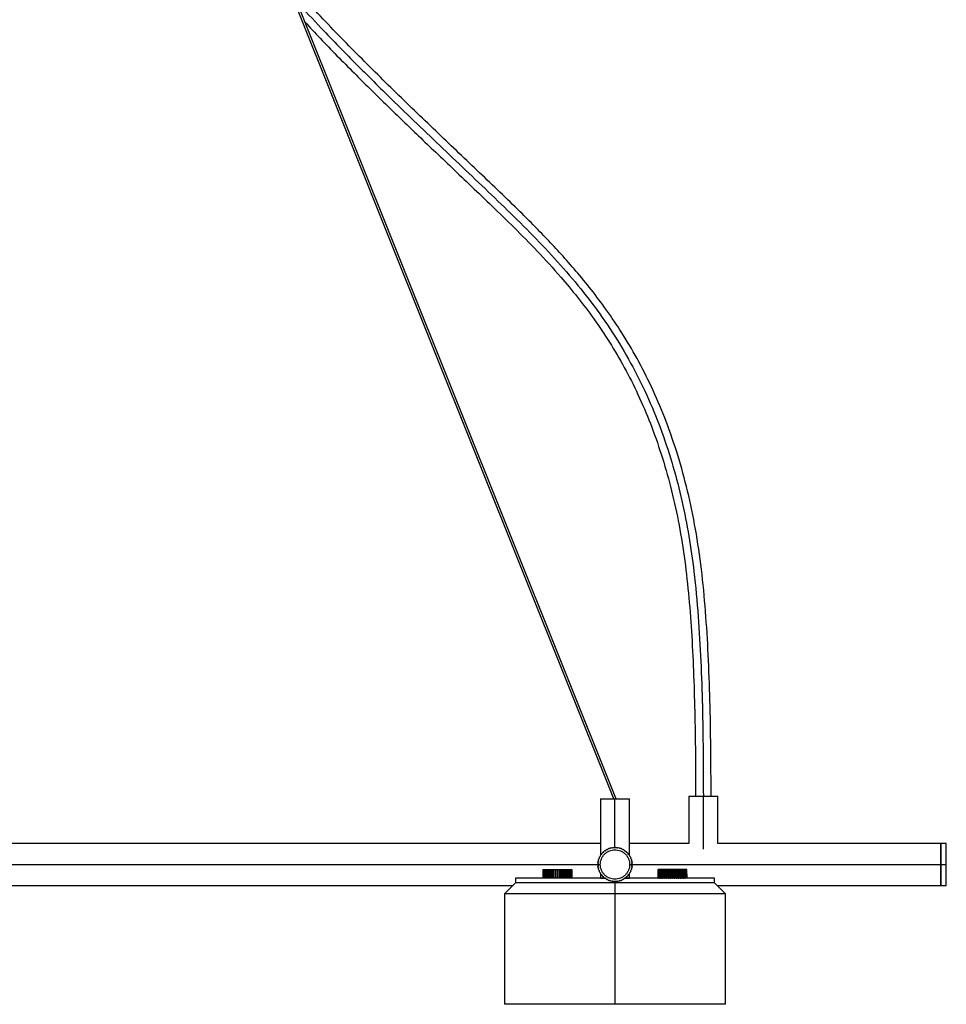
# Paper-space layout '_Inferior' of a CAD drawing. Header units: millimetres. Extents: x -1281 to -81, y -63 to 1129.
# Tile 3 of 5: x -500 to -81, y -63 to 382. Entities that reach past the tile are written whole.
import ezdxf

# ---------------------------------------------------------------- set-up
doc = ezdxf.new("R2010")
doc.units = ezdxf.units.MM

psp = doc.layouts.new('_Inferior')

# ---------------------------------------------------------------- linework, layer by layer
at = {"color": 7, "linetype": 'Continuous', "lineweight": 25}
for p, q in [((-231.54, 29.75), (-494, 684.31)), ((-230.54, 29.94), (-492.96, 684.4)), ((-237.5, 29.75), (-237.5, 4.22)), ((-231, 7.75), (-231, 29.75)), ((-224.5, 4.22), (-224.5, 29.75)), ((-197.5, 30.85), (-197.5, 9.5)), ((-191, 6.93), (-191, 30.85)), ((-184.5, 9.5), (-184.5, 30.85)), ((-237.5, 9.5), (-1124.5, 9.5)), ((-197.5, 9.5), (-224.5, 9.5)), ((-81, 9.5), (-184.5, 9.5)), ((-236.9, 4.83), (-237, 4.68)), ((-236.11, 5.72), (-236.4, 5.53)), ((-231, 7.75), (-231.18, 7.71)), ((-230.82, 7.71), (-231, 7.75)), ((-225.6, 5.53), (-225.89, 5.72)), ((-225, 4.68), (-225.1, 4.83)), ((-674.36, 0), (-237.64, 0)), ((-238.62, 0.69), (-238.67, 0.42)), ((-238.41, 1.79), (-238.44, 1.61)), ((-237.5, 3.92), (-237.62, 3.74)), ((-224.38, 3.74), (-224.5, 3.92)), ((-224.36, 0), (-81, 0)), ((-223.56, 1.61), (-223.59, 1.79)), ((-223.33, 0.42), (-223.38, 0.69)), ((-263.5, -4.25), (-263.5, -6.25)), ((-263.49, -4.25), (-263.49, -6.25)), ((-263.47, -4.25), (-263.49, -4.25)), ((-263.47, -6.25), (-263.47, -2.25)), ((-263.38, -2.25), (-263.38, -6.25)), ((-263.38, -2.25), (-263.29, -2.25)), ((-263.29, -6.25), (-263.29, -2.25)), ((-263.12, -2.25), (-263.12, -6.25)), ((-263.12, -2.25), (-262.98, -2.25)), ((-262.98, -6.25), (-262.98, -2.25)), ((-262.72, -2.25), (-262.72, -6.25)), ((-262.72, -2.25), (-262.54, -2.25)), ((-262.54, -6.25), (-262.54, -2.25)), ((-262.19, -2.25), (-262.19, -6.25)), ((-262.19, -2.25), (-261.97, -2.25)), ((-261.97, -6.25), (-261.97, -2.25)), ((-261.55, -2.25), (-261.55, -6.25)), ((-261.55, -2.25), (-261.29, -2.25)), ((-261.29, -6.25), (-261.29, -2.25)), ((-261.29, -6.25), (-261.29, -2.25)), ((-260.81, -2.25), (-260.51, -2.25)), ((-260.81, -2.25), (-260.81, -6.25)), ((-260.56, -6.25), (-260.56, -2.25)), ((-260.51, -6.25), (-260.51, -2.25)), ((-259.98, -2.25), (-259.65, -2.25)), ((-259.98, -2.25), (-259.98, -6.25)), ((-259.74, -6.25), (-259.74, -2.25)), ((-259.65, -6.25), (-259.65, -2.25)), ((-259.09, -2.25), (-258.74, -2.25)), ((-259.09, -2.25), (-259.09, -6.25)), ((-258.86, -6.25), (-258.86, -2.25)), ((-258.74, -6.25), (-258.74, -2.25)), ((-258.15, -2.25), (-257.79, -2.25)), ((-258.15, -2.25), (-258.15, -6.25)), ((-257.94, -6.25), (-257.94, -2.25)), ((-257.79, -6.25), (-257.79, -2.25)), ((-257.18, -2.25), (-256.82, -2.25)), ((-257.18, -2.25), (-257.18, -6.25)), ((-257, -6.25), (-257, -2.25)), ((-256.82, -6.25), (-256.82, -2.25)), ((-256.21, -2.25), (-256.21, -6.25)), ((-256.21, -2.25), (-255.85, -2.25)), ((-256.06, -6.25), (-256.06, -2.25)), ((-255.85, -6.25), (-255.85, -2.25)), ((-255.26, -2.25), (-255.26, -6.25)), ((-255.26, -2.25), (-254.91, -2.25)), ((-255.14, -6.25), (-255.14, -2.25)), ((-254.91, -6.25), (-254.91, -2.25)), ((-254.35, -2.25), (-254.35, -6.25)), ((-254.35, -2.25), (-254.02, -2.25)), ((-254.26, -6.25), (-254.26, -2.25)), ((-254.02, -6.25), (-254.02, -2.25)), ((-253.49, -2.25), (-253.49, -6.25)), ((-253.49, -2.25), (-253.19, -2.25)), ((-253.44, -6.25), (-253.44, -2.25)), ((-253.19, -6.25), (-253.19, -2.25)), ((-252.71, -2.25), (-252.71, -6.25)), ((-252.71, -6.25), (-252.71, -2.25)), ((-252.71, -2.25), (-252.45, -2.25)), ((-252.45, -6.25), (-252.45, -2.25)), ((-252.03, -2.25), (-252.03, -6.25)), ((-252.03, -2.25), (-251.81, -2.25)), ((-251.81, -6.25), (-251.81, -2.25)), ((-251.46, -2.25), (-251.46, -6.25)), ((-251.46, -2.25), (-251.28, -2.25)), ((-251.28, -6.25), (-251.28, -2.25)), ((-251.02, -2.25), (-251.02, -6.25)), ((-251.02, -2.25), (-250.88, -2.25)), ((-250.88, -6.25), (-250.88, -2.25)), ((-250.71, -2.25), (-250.71, -6.25)), ((-250.71, -2.25), (-250.62, -2.25)), ((-250.62, -6.25), (-250.62, -2.25)), ((-250.53, -2.25), (-250.53, -6.25)), ((-250.51, -4.25), (-250.53, -4.25)), ((-250.51, -6.25), (-250.51, -4.25)), ((-250.5, -6.25), (-250.5, -4.25)), ((-238.67, -0.42), (-238.62, -0.69)), ((-238.44, -1.61), (-238.41, -1.79)), ((-237.63, -3.74), (-237.5, -3.93)), ((-237.5, -4.22), (-237.5, -6.25)), ((-224.5, -3.93), (-224.37, -3.74)), ((-224.5, -6.25), (-224.5, -4.22)), ((-223.59, -1.79), (-223.56, -1.61)), ((-223.38, -0.69), (-223.33, -0.42)), ((-211.5, -4.25), (-211.5, -6.25)), ((-211.49, -4.25), (-211.47, -4.25)), ((-211.49, -6.25), (-211.49, -4.25)), ((-211.47, -2.25), (-211.47, -6.25)), ((-211.38, -6.25), (-211.38, -2.25)), ((-211.29, -2.25), (-211.38, -2.25)), ((-211.29, -2.25), (-211.29, -6.25)), ((-211.12, -6.25), (-211.12, -2.25)), ((-210.98, -2.25), (-211.12, -2.25)), ((-210.98, -2.25), (-210.98, -6.25)), ((-210.72, -6.25), (-210.72, -2.25)), ((-210.54, -2.25), (-210.72, -2.25)), ((-210.54, -2.25), (-210.54, -6.25)), ((-210.19, -6.25), (-210.19, -2.25)), ((-209.97, -2.25), (-210.19, -2.25)), ((-209.97, -2.25), (-209.97, -6.25)), ((-209.55, -6.25), (-209.55, -2.25)), ((-209.29, -2.25), (-209.55, -2.25)), ((-209.29, -2.25), (-209.29, -6.25)), ((-209.29, -6.25), (-209.29, -2.25)), ((-208.51, -2.25), (-208.81, -2.25)), ((-208.81, -6.25), (-208.81, -2.25)), ((-208.56, -6.25), (-208.56, -2.25)), ((-208.51, -2.25), (-208.51, -6.25)), ((-207.65, -2.25), (-207.98, -2.25)), ((-207.98, -6.25), (-207.98, -2.25)), ((-207.74, -6.25), (-207.74, -2.25)), ((-207.65, -2.25), (-207.65, -6.25)), ((-206.74, -2.25), (-207.09, -2.25)), ((-207.09, -6.25), (-207.09, -2.25)), ((-206.86, -6.25), (-206.86, -2.25)), ((-206.74, -2.25), (-206.74, -6.25)), ((-205.79, -2.25), (-206.15, -2.25)), ((-206.15, -6.25), (-206.15, -2.25)), ((-205.94, -6.25), (-205.94, -2.25)), ((-205.79, -2.25), (-205.79, -6.25)), ((-205.18, -6.25), (-205.18, -2.25)), ((-204.82, -2.25), (-205.18, -2.25)), ((-205, -6.25), (-205, -2.25)), ((-204.82, -2.25), (-204.82, -6.25)), ((-204.21, -6.25), (-204.21, -2.25)), ((-203.85, -2.25), (-204.21, -2.25)), ((-204.06, -6.25), (-204.06, -2.25)), ((-203.85, -2.25), (-203.85, -6.25)), ((-203.26, -6.25), (-203.26, -2.25)), ((-202.91, -2.25), (-203.26, -2.25)), ((-203.14, -6.25), (-203.14, -2.25)), ((-202.91, -2.25), (-202.91, -6.25)), ((-202.35, -6.25), (-202.35, -2.25)), ((-202.02, -2.25), (-202.35, -2.25)), ((-202.26, -6.25), (-202.26, -2.25)), ((-202.02, -2.25), (-202.02, -6.25)), ((-201.49, -6.25), (-201.49, -2.25)), ((-201.19, -2.25), (-201.49, -2.25)), ((-201.44, -6.25), (-201.44, -2.25)), ((-201.19, -2.25), (-201.19, -6.25)), ((-200.71, -6.25), (-200.71, -2.25)), ((-200.71, -6.25), (-200.71, -2.25)), ((-200.45, -2.25), (-200.71, -2.25)), ((-200.45, -2.25), (-200.45, -6.25)), ((-200.03, -6.25), (-200.03, -2.25)), ((-199.81, -2.25), (-200.03, -2.25)), ((-199.81, -2.25), (-199.81, -6.25)), ((-199.46, -6.25), (-199.46, -2.25)), ((-199.28, -2.25), (-199.46, -2.25)), ((-199.28, -2.25), (-199.28, -6.25)), ((-199.02, -6.25), (-199.02, -2.25)), ((-198.88, -2.25), (-199.02, -2.25)), ((-198.88, -2.25), (-198.88, -6.25)), ((-198.71, -6.25), (-198.71, -2.25)), ((-198.62, -2.25), (-198.71, -2.25)), ((-198.62, -2.25), (-198.62, -6.25)), ((-198.53, -6.25), (-198.53, -2.25)), ((-198.53, -4.25), (-198.51, -4.25)), ((-198.51, -4.25), (-198.51, -6.25)), ((-198.5, -4.25), (-198.5, -6.25)), ((-276, -8.25), (-281, -13.25)), ((-276, -6.25), (-276, -8.25)), ((-262.54, -6.25), (-262.72, -6.25)), ((-261.97, -6.25), (-262.19, -6.25)), ((-261.29, -6.25), (-261.55, -6.25)), ((-260.51, -6.25), (-260.81, -6.25)), ((-259.65, -6.25), (-259.98, -6.25)), ((-258.74, -6.25), (-259.09, -6.25)), ((-257.79, -6.25), (-258.15, -6.25)), ((-256.82, -6.25), (-257, -6.25)), ((-255.85, -6.25), (-256.21, -6.25)), ((-254.91, -6.25), (-255.26, -6.25)), ((-254.02, -6.25), (-254.35, -6.25)), ((-253.19, -6.25), (-253.49, -6.25)), ((-252.45, -6.25), (-252.71, -6.25)), ((-251.81, -6.25), (-252.03, -6.25)), ((-251.28, -6.25), (-251.46, -6.25)), ((-250.62, -6.25), (-250.71, -6.25)), ((-250.51, -6.25), (-250.53, -6.25)), ((-232.22, -7.52), (-232.04, -7.55)), ((-231.19, -7.72), (-231, -7.75)), ((-231, -7.75), (-230.81, -7.72)), ((-231, -7.75), (-231, -63.25)), ((-229.96, -7.55), (-229.78, -7.52)), ((-225.1, -4.84), (-224.99, -4.68)), ((-211.49, -6.25), (-211.47, -6.25)), ((-211.38, -6.25), (-211.29, -6.25)), ((-210.72, -6.25), (-210.54, -6.25)), ((-210.19, -6.25), (-209.97, -6.25)), ((-209.55, -6.25), (-209.29, -6.25)), ((-208.81, -6.25), (-208.51, -6.25)), ((-207.98, -6.25), (-207.65, -6.25)), ((-207.09, -6.25), (-206.74, -6.25)), ((-206.15, -6.25), (-205.79, -6.25)), ((-205.18, -6.25), (-205, -6.25)), ((-204.21, -6.25), (-203.85, -6.25)), ((-203.26, -6.25), (-202.91, -6.25)), ((-202.35, -6.25), (-202.02, -6.25)), ((-201.49, -6.25), (-201.19, -6.25)), ((-200.71, -6.25), (-200.45, -6.25)), ((-200.03, -6.25), (-199.81, -6.25)), ((-199.46, -6.25), (-199.28, -6.25)), ((-186, -8.25), (-186, -6.25)), ((-181, -13.25), (-186, -8.25)), ((-634.75, -9.5), (-277.25, -9.5)), ((-281, -13.25), (-281, -63.25)), ((-184.75, -9.5), (-81, -9.5)), ((-181, -63.25), (-181, -13.25))]:
    psp.add_line(p, q, dxfattribs=at)
for points, knots in [([(-187.5, 30.85), (-187.52, 38.21), (-187.56, 52.68), (-187.96, 73.99), (-188.69, 94.54), (-189.88, 114.33), (-191.69, 133.33), (-194.31, 151.49), (-197.91, 168.72), (-202.36, 184.95), (-207.56, 200.15), (-213.47, 214.25), (-219.95, 227.24), (-226.78, 238.95), (-233.76, 249.45), (-240.72, 258.84), (-247.62, 267.33), (-254.33, 275.01), (-260.88, 282.07), (-267.36, 288.75), (-277.75, 299.09), (-292.36, 313), (-311.16, 330.86), (-330.17, 349.11), (-349.17, 367.97), (-365.52, 384.78), (-375.16, 395.62), (-378.81, 399.72)], [0, 0, 0, 0, 0.050591, 0.099431, 0.146544, 0.191944, 0.235656, 0.277701, 0.318024, 0.356562, 0.393345, 0.428363, 0.461598, 0.493029, 0.521486, 0.548252, 0.57332, 0.59669, 0.618382, 0.639498, 0.660664, 0.719141, 0.778165, 0.838897, 0.90027, 0.962263, 1, 1, 1, 1]), ([(-375.01, 390.23), (-371.36, 386.25), (-362.4, 376.49), (-347.59, 361.44), (-332.57, 346.62), (-319.14, 333.67), (-307.42, 322.49), (-295.69, 311.33), (-283.96, 300.16), (-272.35, 288.87), (-261.05, 277.26), (-250.26, 265.17), (-240.17, 252.49), (-230.96, 239.16), (-222.76, 225.17), (-215.63, 210.62), (-209.59, 195.58), (-204.59, 180.16), (-200.53, 164.48), (-197.4, 148.58), (-194.97, 131.16), (-193.23, 112.26), (-192.07, 91.93), (-191.4, 71.58), (-191.05, 51.22), (-191.02, 37.64), (-191, 30.85)], [0, 0, 0, 0, 0.038178, 0.093709, 0.149243, 0.187422, 0.225599, 0.263776, 0.301956, 0.340133, 0.378308, 0.416484, 0.454656, 0.492825, 0.530996, 0.569167, 0.607337, 0.645507, 0.683679, 0.721854, 0.760029, 0.808019, 0.856013, 0.904011, 0.952003, 1, 1, 1, 1]), ([(-371.37, 381.16), (-369.08, 378.69), (-361.82, 370.86), (-351.94, 360.89), (-342.03, 351.02), (-334.94, 344.07), (-327.89, 337.24), (-320.65, 330.28), (-312.95, 322.92), (-304.67, 315.05), (-295.81, 306.61), (-286.4, 297.64), (-276.39, 287.92), (-265.93, 277.31), (-256.36, 266.84), (-247.84, 256.6), (-240.44, 246.79), (-233.31, 236.19), (-226.58, 224.77), (-220.38, 212.49), (-214.79, 199.38), (-209.88, 185.47), (-205.67, 170.79), (-202.19, 155.41), (-199.54, 139.33), (-197.63, 122.62), (-196.3, 105.31), (-195.41, 87.45), (-194.85, 69.04), (-194.55, 50.12), (-194.52, 37.33), (-194.5, 30.85)], [0, 0, 0, 0, 0.024432, 0.077703, 0.102076, 0.126139, 0.149892, 0.173493, 0.199106, 0.227413, 0.256567, 0.288094, 0.321933, 0.358052, 0.39644, 0.425079, 0.454861, 0.485798, 0.517913, 0.551219, 0.585739, 0.621491, 0.658485, 0.696701, 0.736159, 0.776923, 0.819002, 0.862369, 0.907002, 0.952878, 1, 1, 1, 1]), ([(-237.5, 29.75), (-237.5, 29.75), (-237.47, 29.75), (-237.32, 29.75), (-237.2, 29.75), (-236.89, 29.75), (-236.68, 29.75), (-236.2, 29.75), (-235.91, 29.75), (-235.28, 29.75), (-234.93, 29.75), (-234.19, 29.75), (-233.79, 29.75), (-232.99, 29.75), (-232.59, 29.75), (-231.78, 29.75), (-231.38, 29.75), (-231, 29.75)], [0, 0, 0, 0, 0.125, 0.125, 0.25, 0.25, 0.375, 0.375, 0.5, 0.5, 0.625, 0.625, 0.75, 0.75, 0.875, 0.875, 1, 1, 1, 1]), ([(-230.54, 29.94), (-230.54, 29.93), (-230.55, 29.91), (-230.65, 29.84), (-230.8, 29.77), (-230.95, 29.7), (-231.03, 29.67), (-231.06, 29.66)], [0, 0, 0, 0, 0.214372, 0.446407, 0.678442, 0.892814, 1, 1, 1, 1]), ([(-231, 29.75), (-230.62, 29.75), (-230.22, 29.75), (-229.41, 29.75), (-229.01, 29.75), (-228.21, 29.75), (-227.81, 29.75), (-227.07, 29.75), (-226.72, 29.75), (-226.09, 29.75), (-225.8, 29.75), (-225.32, 29.75), (-225.11, 29.75), (-224.8, 29.75), (-224.68, 29.75), (-224.53, 29.75), (-224.5, 29.75), (-224.5, 29.75)], [0, 0, 0, 0, 0.125, 0.125, 0.25, 0.25, 0.375, 0.375, 0.5, 0.5, 0.625, 0.625, 0.75, 0.75, 0.875, 0.875, 1, 1, 1, 1]), ([(-230.94, 29.84), (-230.91, 29.85), (-230.82, 29.89), (-230.68, 29.93), (-230.56, 29.95), (-230.55, 29.94), (-230.54, 29.94)], [0, 0, 0, 0, 0.136434, 0.431783, 0.727133, 1, 1, 1, 1]), ([(-197.5, 30.85), (-197.5, 30.85), (-197.47, 30.85), (-197.32, 30.85), (-197.2, 30.85), (-196.89, 30.85), (-196.68, 30.85), (-196.2, 30.85), (-195.91, 30.85), (-195.28, 30.85), (-194.93, 30.85), (-194.19, 30.85), (-193.79, 30.85), (-192.99, 30.85), (-192.59, 30.85), (-191.78, 30.85), (-191.38, 30.85), (-191, 30.85)], [0, 0, 0, 0, 0.125, 0.125, 0.25, 0.25, 0.375, 0.375, 0.5, 0.5, 0.625, 0.625, 0.75, 0.75, 0.875, 0.875, 1, 1, 1, 1]), ([(-191, 30.85), (-190.62, 30.85), (-190.22, 30.85), (-189.41, 30.85), (-189.01, 30.85), (-188.21, 30.85), (-187.81, 30.85), (-187.07, 30.85), (-186.72, 30.85), (-186.09, 30.85), (-185.8, 30.85), (-185.32, 30.85), (-185.11, 30.85), (-184.8, 30.85), (-184.68, 30.85), (-184.53, 30.85), (-184.5, 30.85), (-184.5, 30.85)], [0, 0, 0, 0, 0.125, 0.125, 0.25, 0.25, 0.375, 0.375, 0.5, 0.5, 0.625, 0.625, 0.75, 0.75, 0.875, 0.875, 1, 1, 1, 1]), ([(-83.5, 0), (-83.5, 0.56), (-83.5, 1.14), (-83.5, 2.32), (-83.5, 2.91), (-83.5, 4.08), (-83.5, 4.66), (-83.5, 5.74), (-83.5, 6.25), (-83.5, 7.18), (-83.5, 7.6), (-83.5, 8.31), (-83.5, 8.6), (-83.5, 9.06), (-83.5, 9.23), (-83.5, 9.45), (-83.5, 9.5), (-83.5, 9.5)], [0, 0, 0, 0, 0.125, 0.125, 0.25, 0.25, 0.375, 0.375, 0.5, 0.5, 0.625, 0.625, 0.75, 0.75, 0.875, 0.875, 1, 1, 1, 1]), ([(-83.5, 0), (-83.5, 0.56), (-83.5, 1.14), (-83.5, 2.32), (-83.5, 2.91), (-83.5, 4.08), (-83.5, 4.66), (-83.5, 5.74), (-83.5, 6.25), (-83.5, 7.18), (-83.5, 7.6), (-83.5, 8.31), (-83.5, 8.6), (-83.5, 9.06), (-83.5, 9.23), (-83.5, 9.45), (-83.5, 9.5), (-83.5, 9.5)], [0, 0, 0, 0, 0.125, 0.125, 0.25, 0.25, 0.375, 0.375, 0.5, 0.5, 0.625, 0.625, 0.75, 0.75, 0.875, 0.875, 1, 1, 1, 1]), ([(-83.5, 9.5), (-83.5, 9.5), (-83.5, 9.45), (-83.5, 9.23), (-83.5, 9.06), (-83.5, 8.6), (-83.5, 8.31), (-83.5, 7.6), (-83.5, 7.18), (-83.5, 6.25), (-83.5, 5.74), (-83.5, 4.66), (-83.5, 4.08), (-83.5, 2.91), (-83.5, 2.32), (-83.5, 1.14), (-83.5, 0.56), (-83.5, 0)], [0, 0, 0, 0, 0.125, 0.125, 0.25, 0.25, 0.375, 0.375, 0.5, 0.5, 0.625, 0.625, 0.75, 0.75, 0.875, 0.875, 1, 1, 1, 1]), ([(-81, 0), (-81, 0.56), (-81, 1.14), (-81, 2.32), (-81, 2.91), (-81, 4.08), (-81, 4.66), (-81, 5.74), (-81, 6.25), (-81, 7.18), (-81, 7.6), (-81, 8.31), (-81, 8.6), (-81, 9.06), (-81, 9.23), (-81, 9.45), (-81, 9.5), (-81, 9.5)], [0, 0, 0, 0, 0.125, 0.125, 0.25, 0.25, 0.375, 0.375, 0.5, 0.5, 0.625, 0.625, 0.75, 0.75, 0.875, 0.875, 1, 1, 1, 1]), ([(-81, 0), (-81, 0.56), (-81, 1.14), (-81, 2.32), (-81, 2.91), (-81, 4.08), (-81, 4.66), (-81, 5.74), (-81, 6.25), (-81, 7.18), (-81, 7.6), (-81, 8.31), (-81, 8.6), (-81, 9.06), (-81, 9.23), (-81, 9.45), (-81, 9.5), (-81, 9.5)], [0, 0, 0, 0, 0.125, 0.125, 0.25, 0.25, 0.375, 0.375, 0.5, 0.5, 0.625, 0.625, 0.75, 0.75, 0.875, 0.875, 1, 1, 1, 1]), ([(-237.64, 0), (-237.64, 0.39), (-237.61, 0.8), (-237.46, 1.62), (-237.34, 2.04), (-237.01, 2.85), (-236.81, 3.26), (-236.31, 4.01), (-236.02, 4.37), (-235.37, 5.02), (-235.01, 5.31), (-234.26, 5.81), (-233.85, 6.01), (-233.04, 6.34), (-232.62, 6.46), (-231.8, 6.61), (-231.39, 6.64), (-230.61, 6.64), (-230.2, 6.61), (-229.38, 6.46), (-228.96, 6.34), (-228.15, 6.01), (-227.74, 5.81), (-226.99, 5.31), (-226.63, 5.02), (-225.98, 4.37), (-225.69, 4.01), (-225.19, 3.26), (-224.99, 2.85), (-224.66, 2.04), (-224.54, 1.62), (-224.39, 0.8), (-224.36, 0.39), (-224.36, 0)], [0, 0, 0, 0, 0.0625, 0.0625, 0.125, 0.125, 0.1875, 0.1875, 0.25, 0.25, 0.3125, 0.3125, 0.375, 0.375, 0.4375, 0.4375, 0.5, 0.5, 0.5625, 0.5625, 0.625, 0.625, 0.6875, 0.6875, 0.75, 0.75, 0.8125, 0.8125, 0.875, 0.875, 0.9375, 0.9375, 1, 1, 1, 1]), ([(-233.14, 7.34), (-233.39, 7.32), (-233.86, 7.27), (-234.23, 6.98), (-234.41, 6.83)], [0, 0, 0, 0, 0.5185378, 1, 1, 1, 1]), ([(-227.59, 6.83), (-227.77, 6.98), (-228.14, 7.27), (-228.61, 7.32), (-228.86, 7.34)], [0, 0, 0, 0, 0.481462, 1, 1, 1, 1]), ([(-238.11, 2.99), (-238.15, 2.95), (-238.23, 2.85), (-238.24, 2.72), (-238.24, 2.65)], [0, 0, 0, 0, 0.450845, 1, 1, 1, 1]), ([(-224.36, 0), (-224.36, -0.39), (-224.39, -0.8), (-224.54, -1.62), (-224.66, -2.04), (-224.99, -2.85), (-225.19, -3.26), (-225.69, -4.01), (-225.98, -4.37), (-226.63, -5.02), (-226.99, -5.31), (-227.74, -5.81), (-228.15, -6.01), (-228.96, -6.34), (-229.38, -6.46), (-230.2, -6.61), (-230.61, -6.64), (-231.39, -6.64), (-231.8, -6.61), (-232.62, -6.46), (-233.04, -6.34), (-233.85, -6.01), (-234.26, -5.81), (-235.01, -5.31), (-235.37, -5.02), (-236.02, -4.37), (-236.31, -4.01), (-236.81, -3.26), (-237.01, -2.85), (-237.34, -2.04), (-237.46, -1.62), (-237.61, -0.8), (-237.64, -0.39), (-237.64, 0)], [0, 0, 0, 0, 0.0625, 0.0625, 0.125, 0.125, 0.1875, 0.1875, 0.25, 0.25, 0.3125, 0.3125, 0.375, 0.375, 0.4375, 0.4375, 0.5, 0.5, 0.5625, 0.5625, 0.625, 0.625, 0.6875, 0.6875, 0.75, 0.75, 0.8125, 0.8125, 0.875, 0.875, 0.9375, 0.9375, 1, 1, 1, 1]), ([(-223.76, 2.65), (-223.76, 2.72), (-223.77, 2.85), (-223.85, 2.95), (-223.89, 2.99)], [0, 0, 0, 0, 0.549155, 1, 1, 1, 1]), ([(-83.5, -9.5), (-83.5, -9.5), (-83.5, -9.45), (-83.5, -9.23), (-83.5, -9.06), (-83.5, -8.6), (-83.5, -8.31), (-83.5, -7.6), (-83.5, -7.18), (-83.5, -6.25), (-83.5, -5.74), (-83.5, -4.66), (-83.5, -4.08), (-83.5, -2.91), (-83.5, -2.32), (-83.5, -1.14), (-83.5, -0.56), (-83.5, 0)], [0, 0, 0, 0, 0.125, 0.125, 0.25, 0.25, 0.375, 0.375, 0.5, 0.5, 0.625, 0.625, 0.75, 0.75, 0.875, 0.875, 1, 1, 1, 1]), ([(-83.5, -9.5), (-83.5, -9.5), (-83.5, -9.45), (-83.5, -9.23), (-83.5, -9.06), (-83.5, -8.6), (-83.5, -8.31), (-83.5, -7.6), (-83.5, -7.18), (-83.5, -6.25), (-83.5, -5.74), (-83.5, -4.66), (-83.5, -4.08), (-83.5, -2.91), (-83.5, -2.32), (-83.5, -1.14), (-83.5, -0.56), (-83.5, 0)], [0, 0, 0, 0, 0.125, 0.125, 0.25, 0.25, 0.375, 0.375, 0.5, 0.5, 0.625, 0.625, 0.75, 0.75, 0.875, 0.875, 1, 1, 1, 1]), ([(-83.5, 0), (-83.5, -0.56), (-83.5, -1.14), (-83.5, -2.32), (-83.5, -2.91), (-83.5, -4.08), (-83.5, -4.66), (-83.5, -5.74), (-83.5, -6.25), (-83.5, -7.18), (-83.5, -7.6), (-83.5, -8.31), (-83.5, -8.6), (-83.5, -9.06), (-83.5, -9.23), (-83.5, -9.45), (-83.5, -9.5), (-83.5, -9.5)], [0, 0, 0, 0, 0.125, 0.125, 0.25, 0.25, 0.375, 0.375, 0.5, 0.5, 0.625, 0.625, 0.75, 0.75, 0.875, 0.875, 1, 1, 1, 1]), ([(-81, -9.5), (-81, -9.5), (-81, -9.45), (-81, -9.23), (-81, -9.06), (-81, -8.6), (-81, -8.31), (-81, -7.6), (-81, -7.18), (-81, -6.25), (-81, -5.74), (-81, -4.66), (-81, -4.08), (-81, -2.91), (-81, -2.32), (-81, -1.14), (-81, -0.56), (-81, 0)], [0, 0, 0, 0, 0.125, 0.125, 0.25, 0.25, 0.375, 0.375, 0.5, 0.5, 0.625, 0.625, 0.75, 0.75, 0.875, 0.875, 1, 1, 1, 1]), ([(-81, -9.5), (-81, -9.5), (-81, -9.45), (-81, -9.23), (-81, -9.06), (-81, -8.6), (-81, -8.31), (-81, -7.6), (-81, -7.18), (-81, -6.25), (-81, -5.74), (-81, -4.66), (-81, -4.08), (-81, -2.91), (-81, -2.32), (-81, -1.14), (-81, -0.56), (-81, 0)], [0, 0, 0, 0, 0.125, 0.125, 0.25, 0.25, 0.375, 0.375, 0.5, 0.5, 0.625, 0.625, 0.75, 0.75, 0.875, 0.875, 1, 1, 1, 1]), ([(-238.25, -2.65), (-238.24, -2.72), (-238.23, -2.85), (-238.15, -2.95), (-238.11, -2.99)], [0, 0, 0, 0, 0.5615462, 1, 1, 1, 1]), ([(-223.89, -2.99), (-223.85, -2.95), (-223.77, -2.85), (-223.76, -2.72), (-223.75, -2.65)], [0, 0, 0, 0, 0.438454, 1, 1, 1, 1]), ([(-235.58, -6.25), (-236.23, -6.25), (-239.16, -6.25), (-244.36, -6.25), (-251, -6.25), (-257.29, -6.25), (-262.97, -6.25), (-267.77, -6.25), (-271.53, -6.25), (-274.15, -6.25), (-275.72, -6.25), (-275.91, -6.25), (-276, -6.25)], [0, 0, 0, 0, 0.029531, 0.133561, 0.24168, 0.352707, 0.465248, 0.577789, 0.688817, 0.796935, 0.900965, 1, 1, 1, 1]), ([(-231, -8.25), (-233.65, -8.25), (-236.4, -8.25), (-241.97, -8.25), (-244.79, -8.25), (-250.33, -8.25), (-253.05, -8.25), (-258.2, -8.25), (-260.62, -8.25), (-265.02, -8.25), (-266.98, -8.25), (-270.35, -8.25), (-271.74, -8.25), (-273.94, -8.25), (-274.73, -8.25), (-275.76, -8.25), (-276, -8.25), (-276, -8.25)], [0, 0, 0, 0, 0.125, 0.125, 0.25, 0.25, 0.375, 0.375, 0.5, 0.5, 0.625, 0.625, 0.75, 0.75, 0.875, 0.875, 1, 1, 1, 1]), ([(-231, -8.25), (-233.65, -8.25), (-236.4, -8.25), (-241.97, -8.25), (-244.79, -8.25), (-250.33, -8.25), (-253.05, -8.25), (-258.2, -8.25), (-260.62, -8.25), (-265.02, -8.25), (-266.98, -8.25), (-270.35, -8.25), (-271.74, -8.25), (-273.94, -8.25), (-274.73, -8.25), (-275.76, -8.25), (-276, -8.25), (-276, -8.25)], [0, 0, 0, 0, 0.125, 0.125, 0.25, 0.25, 0.375, 0.375, 0.5, 0.5, 0.625, 0.625, 0.75, 0.75, 0.875, 0.875, 1, 1, 1, 1]), ([(-237.5, -6.25), (-237.4, -6.25), (-237.18, -6.25), (-236.33, -6.25), (-235.59, -6.25), (-235.58, -6.25)], [0, 0, 0, 0, 0.478478, 0.996378, 1, 1, 1, 1]), ([(-237.01, -4.68), (-236.86, -4.98), (-236.65, -5.42), (-236.24, -5.65), (-236.11, -5.72)], [0, 0, 0, 0, 0.686262, 1, 1, 1, 1]), ([(-234.42, -6.84), (-234.24, -6.98), (-233.86, -7.28), (-233.39, -7.32), (-233.14, -7.35)], [0, 0, 0, 0, 0.4829, 1, 1, 1, 1]), ([(-186, -8.25), (-186, -8.25), (-186.24, -8.25), (-187.27, -8.25), (-188.06, -8.25), (-190.26, -8.25), (-191.65, -8.25), (-195.02, -8.25), (-196.98, -8.25), (-201.38, -8.25), (-203.8, -8.25), (-208.95, -8.25), (-211.67, -8.25), (-217.21, -8.25), (-220.03, -8.25), (-225.6, -8.25), (-228.35, -8.25), (-231, -8.25)], [0, 0, 0, 0, 0.125, 0.125, 0.25, 0.25, 0.375, 0.375, 0.5, 0.5, 0.625, 0.625, 0.75, 0.75, 0.875, 0.875, 1, 1, 1, 1]), ([(-186, -8.25), (-186, -8.25), (-186.24, -8.25), (-187.27, -8.25), (-188.06, -8.25), (-190.26, -8.25), (-191.65, -8.25), (-195.02, -8.25), (-196.98, -8.25), (-201.38, -8.25), (-203.8, -8.25), (-208.95, -8.25), (-211.67, -8.25), (-217.21, -8.25), (-220.03, -8.25), (-225.6, -8.25), (-228.35, -8.25), (-231, -8.25)], [0, 0, 0, 0, 0.125, 0.125, 0.25, 0.25, 0.375, 0.375, 0.5, 0.5, 0.625, 0.625, 0.75, 0.75, 0.875, 0.875, 1, 1, 1, 1]), ([(-228.86, -7.35), (-228.61, -7.32), (-228.14, -7.28), (-227.76, -6.98), (-227.58, -6.84)], [0, 0, 0, 0, 0.5171, 1, 1, 1, 1]), ([(-226.42, -6.25), (-226.41, -6.25), (-225.67, -6.25), (-224.82, -6.25), (-224.6, -6.25), (-224.5, -6.25)], [0, 0, 0, 0, 0.003523, 0.521475, 1, 1, 1, 1]), ([(-186, -6.25), (-186.09, -6.25), (-186.28, -6.25), (-187.85, -6.25), (-190.47, -6.25), (-194.23, -6.25), (-199.03, -6.25), (-204.71, -6.25), (-211, -6.25), (-217.64, -6.25), (-222.84, -6.25), (-225.77, -6.25), (-226.42, -6.25)], [0, 0, 0, 0, 0.099035, 0.203066, 0.311185, 0.422213, 0.534755, 0.647296, 0.758324, 0.866444, 0.970474, 1, 1, 1, 1]), ([(-225.89, -5.72), (-225.74, -5.66), (-225.6, -5.6), (-225.51, -5.47), (-225.51, -5.47)], [0, 0, 0, 0, 0.962425, 1, 1, 1, 1]), ([(-231, -13.25), (-233.95, -13.25), (-237, -13.25), (-243.19, -13.25), (-246.33, -13.25), (-252.48, -13.25), (-255.5, -13.25), (-261.22, -13.25), (-263.91, -13.25), (-268.8, -13.25), (-270.98, -13.25), (-274.72, -13.25), (-276.27, -13.25), (-278.71, -13.25), (-279.59, -13.25), (-280.74, -13.25), (-281, -13.25), (-281, -13.25)], [0, 0, 0, 0, 0.125, 0.125, 0.25, 0.25, 0.375, 0.375, 0.5, 0.5, 0.625, 0.625, 0.75, 0.75, 0.875, 0.875, 1, 1, 1, 1]), ([(-181, -13.25), (-181, -13.25), (-181.26, -13.25), (-182.41, -13.25), (-183.29, -13.25), (-185.73, -13.25), (-187.28, -13.25), (-191.02, -13.25), (-193.2, -13.25), (-198.09, -13.25), (-200.78, -13.25), (-206.5, -13.25), (-209.52, -13.25), (-215.67, -13.25), (-218.81, -13.25), (-225, -13.25), (-228.05, -13.25), (-231, -13.25)], [0, 0, 0, 0, 0.125, 0.125, 0.25, 0.25, 0.375, 0.375, 0.5, 0.5, 0.625, 0.625, 0.75, 0.75, 0.875, 0.875, 1, 1, 1, 1]), ([(-231, -63.25), (-233.95, -63.25), (-237, -63.25), (-243.19, -63.25), (-246.33, -63.25), (-252.48, -63.25), (-255.5, -63.25), (-261.22, -63.25), (-263.91, -63.25), (-268.8, -63.25), (-270.98, -63.25), (-274.72, -63.25), (-276.27, -63.25), (-278.71, -63.25), (-279.59, -63.25), (-280.74, -63.25), (-281, -63.25), (-281, -63.25)], [0, 0, 0, 0, 0.125, 0.125, 0.25, 0.25, 0.375, 0.375, 0.5, 0.5, 0.625, 0.625, 0.75, 0.75, 0.875, 0.875, 1, 1, 1, 1]), ([(-181, -63.25), (-181, -63.25), (-181.26, -63.25), (-182.41, -63.25), (-183.29, -63.25), (-185.73, -63.25), (-187.28, -63.25), (-191.02, -63.25), (-193.2, -63.25), (-198.09, -63.25), (-200.78, -63.25), (-206.5, -63.25), (-209.52, -63.25), (-215.67, -63.25), (-218.81, -63.25), (-225, -63.25), (-228.05, -63.25), (-231, -63.25)], [0, 0, 0, 0, 0.125, 0.125, 0.25, 0.25, 0.375, 0.375, 0.5, 0.5, 0.625, 0.625, 0.75, 0.75, 0.875, 0.875, 1, 1, 1, 1])]:
    psp.add_open_spline(points, degree=3, knots=knots, dxfattribs=at)
for points in [[(-237.6, 4.06), (-237.47, 4.27), (-237.34, 4.47), (-237.19, 4.66)], [(-237.19, 4.66), (-237.09, 4.67), (-236.99, 4.68), (-236.89, 4.69)], [(-236.92, 5), (-236.77, 5.18), (-236.6, 5.36), (-236.43, 5.53)], [(-236.89, 4.69), (-236.9, 4.8), (-236.91, 4.9), (-236.92, 5)], [(-236.43, 5.53), (-236.33, 5.53), (-236.22, 5.52), (-236.12, 5.52)], [(-236.12, 5.52), (-236.12, 5.62), (-236.11, 5.73), (-236.11, 5.83)], [(-236.11, 5.83), (-235.93, 5.99), (-235.74, 6.14), (-235.54, 6.28)], [(-235.54, 6.28), (-235.44, 6.26), (-235.34, 6.24), (-235.24, 6.22)], [(-235.24, 6.22), (-235.22, 6.32), (-235.2, 6.42), (-235.18, 6.52)], [(-235.18, 6.52), (-234.98, 6.65), (-234.77, 6.77), (-234.56, 6.88)], [(-234.56, 6.88), (-234.46, 6.85), (-234.36, 6.82), (-234.27, 6.78)], [(-234.27, 6.78), (-234.23, 6.88), (-234.2, 6.98), (-234.16, 7.07)], [(-234.16, 7.07), (-233.94, 7.17), (-233.72, 7.26), (-233.49, 7.34)], [(-233.49, 7.34), (-233.4, 7.29), (-233.31, 7.24), (-233.22, 7.19)], [(-233.22, 7.19), (-233.17, 7.29), (-233.12, 7.38), (-233.07, 7.47)], [(-233.07, 7.47), (-232.84, 7.53), (-232.61, 7.59), (-232.37, 7.63)], [(-232.37, 7.63), (-232.29, 7.57), (-232.21, 7.51), (-232.12, 7.44)], [(-232.12, 7.44), (-232.06, 7.53), (-232, 7.61), (-231.94, 7.69)], [(-231.94, 7.69), (-231.7, 7.72), (-231.46, 7.74), (-231.22, 7.75)], [(-231.22, 7.75), (-231.15, 7.67), (-231.07, 7.6), (-231, 7.53)], [(-231, 7.53), (-230.93, 7.6), (-230.85, 7.67), (-230.78, 7.75)], [(-230.78, 7.75), (-230.54, 7.74), (-230.3, 7.72), (-230.06, 7.69)], [(-230.06, 7.69), (-230, 7.61), (-229.94, 7.53), (-229.88, 7.44)], [(-229.88, 7.44), (-229.79, 7.51), (-229.71, 7.57), (-229.63, 7.63)], [(-229.63, 7.63), (-229.39, 7.59), (-229.16, 7.53), (-228.93, 7.47)], [(-228.93, 7.47), (-228.88, 7.38), (-228.83, 7.29), (-228.78, 7.19)], [(-228.78, 7.19), (-228.69, 7.24), (-228.6, 7.29), (-228.51, 7.34)], [(-228.51, 7.34), (-228.28, 7.26), (-228.06, 7.17), (-227.84, 7.07)], [(-227.84, 7.07), (-227.8, 6.98), (-227.77, 6.88), (-227.73, 6.78)], [(-227.73, 6.78), (-227.64, 6.82), (-227.54, 6.85), (-227.44, 6.88)], [(-227.44, 6.88), (-227.23, 6.77), (-227.02, 6.65), (-226.82, 6.52)], [(-226.82, 6.52), (-226.8, 6.42), (-226.78, 6.32), (-226.76, 6.22)], [(-226.76, 6.22), (-226.66, 6.24), (-226.56, 6.26), (-226.46, 6.28)], [(-226.46, 6.28), (-226.26, 6.14), (-226.07, 5.99), (-225.89, 5.83)], [(-225.89, 5.83), (-225.89, 5.73), (-225.88, 5.62), (-225.88, 5.52)], [(-225.88, 5.52), (-225.78, 5.52), (-225.67, 5.53), (-225.57, 5.53)], [(-225.57, 5.53), (-225.4, 5.36), (-225.23, 5.18), (-225.08, 5)], [(-225.08, 5), (-225.09, 4.9), (-225.1, 4.8), (-225.11, 4.69)], [(-225.11, 4.69), (-225.01, 4.68), (-224.91, 4.67), (-224.81, 4.66)], [(-224.81, 4.66), (-224.66, 4.47), (-224.53, 4.27), (-224.4, 4.06)], [(-238.75, 0), (-238.75, 0.12), (-238.75, 0.24), (-238.74, 0.36)], [(-238.74, -0.36), (-238.75, -0.24), (-238.75, -0.12), (-238.75, 0)], [(-238.74, 0.36), (-238.66, 0.43), (-238.59, 0.5), (-238.51, 0.56)], [(-238.71, 0.8), (-238.68, 1.04), (-238.65, 1.27), (-238.6, 1.51)], [(-238.51, 0.56), (-238.57, 0.64), (-238.64, 0.72), (-238.71, 0.8)], [(-238.6, 1.51), (-238.51, 1.57), (-238.43, 1.62), (-238.34, 1.68)], [(-238.5, 1.94), (-238.44, 2.17), (-238.37, 2.4), (-238.29, 2.63)], [(-238.34, 1.68), (-238.39, 1.76), (-238.45, 1.85), (-238.5, 1.94)], [(-238.29, 2.63), (-238.2, 2.67), (-238.1, 2.71), (-238.01, 2.75)], [(-238.13, 3.03), (-238.04, 3.26), (-237.93, 3.47), (-237.82, 3.68)], [(-238.01, 2.75), (-238.05, 2.85), (-238.09, 2.94), (-238.13, 3.03)], [(-237.82, 3.68), (-237.72, 3.71), (-237.62, 3.74), (-237.52, 3.76)], [(-237.52, 3.76), (-237.55, 3.86), (-237.57, 3.96), (-237.6, 4.06)], [(-224.4, 4.06), (-224.43, 3.96), (-224.45, 3.86), (-224.48, 3.76)], [(-224.48, 3.76), (-224.38, 3.74), (-224.28, 3.71), (-224.18, 3.68)], [(-224.18, 3.68), (-224.07, 3.47), (-223.96, 3.26), (-223.87, 3.03)], [(-223.87, 3.03), (-223.91, 2.94), (-223.95, 2.85), (-223.99, 2.75)], [(-223.99, 2.75), (-223.9, 2.71), (-223.8, 2.67), (-223.71, 2.63)], [(-223.71, 2.63), (-223.63, 2.4), (-223.56, 2.17), (-223.5, 1.94)], [(-223.5, 1.94), (-223.55, 1.85), (-223.61, 1.76), (-223.66, 1.68)], [(-223.66, 1.68), (-223.57, 1.62), (-223.49, 1.57), (-223.4, 1.51)], [(-223.29, 0.8), (-223.36, 0.72), (-223.43, 0.64), (-223.49, 0.56)], [(-223.49, 0.56), (-223.41, 0.5), (-223.34, 0.43), (-223.26, 0.36)], [(-223.4, 1.51), (-223.35, 1.27), (-223.32, 1.04), (-223.29, 0.8)], [(-223.26, 0.36), (-223.25, 0.24), (-223.25, 0.12), (-223.25, 0)], [(-223.25, 0), (-223.25, -0.12), (-223.25, -0.24), (-223.26, -0.36)], [(-263.47, -2.25), (-263.44, -2.25), (-263.41, -2.25), (-263.38, -2.25)], [(-263.29, -2.25), (-263.24, -2.25), (-263.18, -2.25), (-263.12, -2.25)], [(-262.98, -2.25), (-262.9, -2.25), (-262.81, -2.25), (-262.72, -2.25)], [(-262.54, -2.25), (-262.43, -2.25), (-262.32, -2.25), (-262.19, -2.25)], [(-261.97, -2.25), (-261.84, -2.25), (-261.7, -2.25), (-261.55, -2.25)], [(-261.29, -2.25), (-261.13, -2.25), (-260.98, -2.25), (-260.81, -2.25)], [(-260.51, -2.25), (-260.34, -2.25), (-260.16, -2.25), (-259.98, -2.25)], [(-259.65, -2.25), (-259.47, -2.25), (-259.28, -2.25), (-259.09, -2.25)], [(-258.74, -2.25), (-258.55, -2.25), (-258.35, -2.25), (-258.15, -2.25)], [(-257.79, -2.25), (-257.59, -2.25), (-257.39, -2.25), (-257.18, -2.25)], [(-256.82, -2.25), (-256.61, -2.25), (-256.41, -2.25), (-256.21, -2.25)], [(-255.85, -2.25), (-255.65, -2.25), (-255.45, -2.25), (-255.26, -2.25)], [(-254.91, -2.25), (-254.72, -2.25), (-254.53, -2.25), (-254.35, -2.25)], [(-254.02, -2.25), (-253.84, -2.25), (-253.66, -2.25), (-253.49, -2.25)], [(-253.19, -2.25), (-253.02, -2.25), (-252.87, -2.25), (-252.71, -2.25)], [(-252.45, -2.25), (-252.3, -2.25), (-252.16, -2.25), (-252.03, -2.25)], [(-251.81, -2.25), (-251.68, -2.25), (-251.57, -2.25), (-251.46, -2.25)], [(-251.28, -2.25), (-251.19, -2.25), (-251.1, -2.25), (-251.02, -2.25)], [(-250.88, -2.25), (-250.82, -2.25), (-250.76, -2.25), (-250.71, -2.25)], [(-250.62, -2.25), (-250.59, -2.25), (-250.56, -2.25), (-250.53, -2.25)], [(-238.51, -0.56), (-238.59, -0.5), (-238.66, -0.43), (-238.74, -0.36)], [(-238.71, -0.8), (-238.64, -0.72), (-238.57, -0.64), (-238.51, -0.56)], [(-238.6, -1.51), (-238.65, -1.27), (-238.68, -1.04), (-238.71, -0.8)], [(-238.34, -1.68), (-238.43, -1.62), (-238.51, -1.57), (-238.6, -1.51)], [(-238.5, -1.94), (-238.45, -1.85), (-238.39, -1.76), (-238.34, -1.68)], [(-238.29, -2.63), (-238.37, -2.4), (-238.44, -2.17), (-238.5, -1.94)], [(-238.01, -2.75), (-238.1, -2.71), (-238.2, -2.67), (-238.29, -2.63)], [(-238.13, -3.03), (-238.09, -2.94), (-238.05, -2.85), (-238.01, -2.75)], [(-237.82, -3.68), (-237.93, -3.47), (-238.04, -3.26), (-238.13, -3.03)], [(-237.52, -3.76), (-237.62, -3.74), (-237.72, -3.71), (-237.82, -3.68)], [(-237.6, -4.06), (-237.57, -3.96), (-237.55, -3.86), (-237.52, -3.76)], [(-237.19, -4.66), (-237.34, -4.47), (-237.47, -4.27), (-237.6, -4.06)], [(-224.4, -4.06), (-224.53, -4.27), (-224.66, -4.47), (-224.81, -4.66)], [(-224.18, -3.68), (-224.28, -3.71), (-224.38, -3.74), (-224.48, -3.76)], [(-224.48, -3.76), (-224.45, -3.86), (-224.43, -3.96), (-224.4, -4.06)], [(-223.87, -3.03), (-223.96, -3.26), (-224.07, -3.47), (-224.18, -3.68)], [(-223.71, -2.63), (-223.8, -2.67), (-223.9, -2.71), (-223.99, -2.75)], [(-223.99, -2.75), (-223.95, -2.85), (-223.91, -2.94), (-223.87, -3.03)], [(-223.5, -1.94), (-223.56, -2.17), (-223.63, -2.4), (-223.71, -2.63)], [(-223.4, -1.51), (-223.49, -1.57), (-223.57, -1.62), (-223.66, -1.68)], [(-223.66, -1.68), (-223.61, -1.76), (-223.55, -1.85), (-223.5, -1.94)], [(-223.26, -0.36), (-223.34, -0.43), (-223.41, -0.5), (-223.49, -0.56)], [(-223.49, -0.56), (-223.43, -0.64), (-223.36, -0.72), (-223.29, -0.8)], [(-223.29, -0.8), (-223.32, -1.04), (-223.35, -1.27), (-223.4, -1.51)], [(-211.38, -2.25), (-211.41, -2.25), (-211.44, -2.25), (-211.47, -2.25)], [(-211.12, -2.25), (-211.18, -2.25), (-211.24, -2.25), (-211.29, -2.25)], [(-210.72, -2.25), (-210.81, -2.25), (-210.9, -2.25), (-210.98, -2.25)], [(-210.19, -2.25), (-210.32, -2.25), (-210.43, -2.25), (-210.54, -2.25)], [(-209.55, -2.25), (-209.7, -2.25), (-209.84, -2.25), (-209.97, -2.25)], [(-208.81, -2.25), (-208.98, -2.25), (-209.13, -2.25), (-209.29, -2.25)], [(-207.98, -2.25), (-208.16, -2.25), (-208.34, -2.25), (-208.51, -2.25)], [(-207.09, -2.25), (-207.28, -2.25), (-207.47, -2.25), (-207.65, -2.25)], [(-206.15, -2.25), (-206.35, -2.25), (-206.55, -2.25), (-206.74, -2.25)], [(-205.18, -2.25), (-205.39, -2.25), (-205.59, -2.25), (-205.79, -2.25)], [(-204.21, -2.25), (-204.41, -2.25), (-204.61, -2.25), (-204.82, -2.25)], [(-203.26, -2.25), (-203.45, -2.25), (-203.65, -2.25), (-203.85, -2.25)], [(-202.35, -2.25), (-202.53, -2.25), (-202.72, -2.25), (-202.91, -2.25)], [(-201.49, -2.25), (-201.66, -2.25), (-201.84, -2.25), (-202.02, -2.25)], [(-200.71, -2.25), (-200.87, -2.25), (-201.02, -2.25), (-201.19, -2.25)], [(-200.03, -2.25), (-200.16, -2.25), (-200.3, -2.25), (-200.45, -2.25)], [(-199.46, -2.25), (-199.57, -2.25), (-199.68, -2.25), (-199.81, -2.25)], [(-199.02, -2.25), (-199.1, -2.25), (-199.19, -2.25), (-199.28, -2.25)], [(-198.71, -2.25), (-198.76, -2.25), (-198.82, -2.25), (-198.88, -2.25)], [(-198.53, -2.25), (-198.56, -2.25), (-198.59, -2.25), (-198.62, -2.25)], [(-236.89, -4.69), (-236.99, -4.68), (-237.09, -4.67), (-237.19, -4.66)], [(-236.92, -5), (-236.91, -4.9), (-236.9, -4.8), (-236.89, -4.69)], [(-236.43, -5.53), (-236.6, -5.36), (-236.77, -5.18), (-236.92, -5)], [(-236.12, -5.52), (-236.22, -5.52), (-236.33, -5.53), (-236.43, -5.53)], [(-236.11, -5.83), (-236.11, -5.73), (-236.12, -5.62), (-236.12, -5.52)], [(-235.54, -6.28), (-235.74, -6.14), (-235.93, -5.99), (-236.11, -5.83)], [(-235.24, -6.22), (-235.34, -6.24), (-235.44, -6.26), (-235.54, -6.28)], [(-235.18, -6.52), (-235.2, -6.42), (-235.22, -6.32), (-235.24, -6.22)], [(-234.56, -6.88), (-234.77, -6.77), (-234.98, -6.65), (-235.18, -6.52)], [(-234.27, -6.78), (-234.36, -6.82), (-234.46, -6.85), (-234.56, -6.88)], [(-234.16, -7.07), (-234.2, -6.98), (-234.23, -6.88), (-234.27, -6.78)], [(-233.49, -7.34), (-233.72, -7.26), (-233.94, -7.17), (-234.16, -7.07)], [(-233.22, -7.19), (-233.31, -7.24), (-233.4, -7.29), (-233.49, -7.34)], [(-233.07, -7.47), (-233.12, -7.38), (-233.17, -7.29), (-233.22, -7.19)], [(-232.37, -7.63), (-232.61, -7.59), (-232.84, -7.53), (-233.07, -7.47)], [(-232.12, -7.44), (-232.21, -7.51), (-232.29, -7.57), (-232.37, -7.63)], [(-231.94, -7.69), (-232, -7.61), (-232.06, -7.53), (-232.12, -7.44)], [(-231.22, -7.75), (-231.46, -7.74), (-231.7, -7.72), (-231.94, -7.69)], [(-231, -7.53), (-231.07, -7.6), (-231.15, -7.67), (-231.22, -7.75)], [(-230.78, -7.75), (-230.85, -7.67), (-230.93, -7.6), (-231, -7.53)], [(-230.06, -7.69), (-230.3, -7.72), (-230.54, -7.74), (-230.78, -7.75)], [(-229.88, -7.44), (-229.94, -7.53), (-230, -7.61), (-230.06, -7.69)], [(-229.63, -7.63), (-229.71, -7.57), (-229.79, -7.51), (-229.88, -7.44)], [(-228.93, -7.47), (-229.16, -7.53), (-229.39, -7.59), (-229.63, -7.63)], [(-228.78, -7.19), (-228.83, -7.29), (-228.88, -7.38), (-228.93, -7.47)], [(-228.51, -7.34), (-228.6, -7.29), (-228.69, -7.24), (-228.78, -7.19)], [(-227.84, -7.07), (-228.06, -7.17), (-228.28, -7.26), (-228.51, -7.34)], [(-227.73, -6.78), (-227.77, -6.88), (-227.8, -6.98), (-227.84, -7.07)], [(-227.44, -6.88), (-227.54, -6.85), (-227.64, -6.82), (-227.73, -6.78)], [(-226.82, -6.52), (-227.02, -6.65), (-227.23, -6.77), (-227.44, -6.88)], [(-226.76, -6.22), (-226.78, -6.32), (-226.8, -6.42), (-226.82, -6.52)], [(-226.46, -6.28), (-226.56, -6.26), (-226.66, -6.24), (-226.76, -6.22)], [(-225.89, -5.83), (-226.07, -5.99), (-226.26, -6.14), (-226.46, -6.28)], [(-225.88, -5.52), (-225.88, -5.62), (-225.89, -5.73), (-225.89, -5.83)], [(-225.57, -5.53), (-225.67, -5.53), (-225.78, -5.52), (-225.88, -5.52)], [(-225.08, -5), (-225.23, -5.18), (-225.4, -5.36), (-225.57, -5.53)], [(-224.81, -4.66), (-224.91, -4.67), (-225.01, -4.68), (-225.11, -4.69)], [(-225.11, -4.69), (-225.1, -4.8), (-225.09, -4.9), (-225.08, -5)]]:
    psp.add_open_spline(points, degree=3, dxfattribs=at)

doc.saveas('drawing.dxf')
